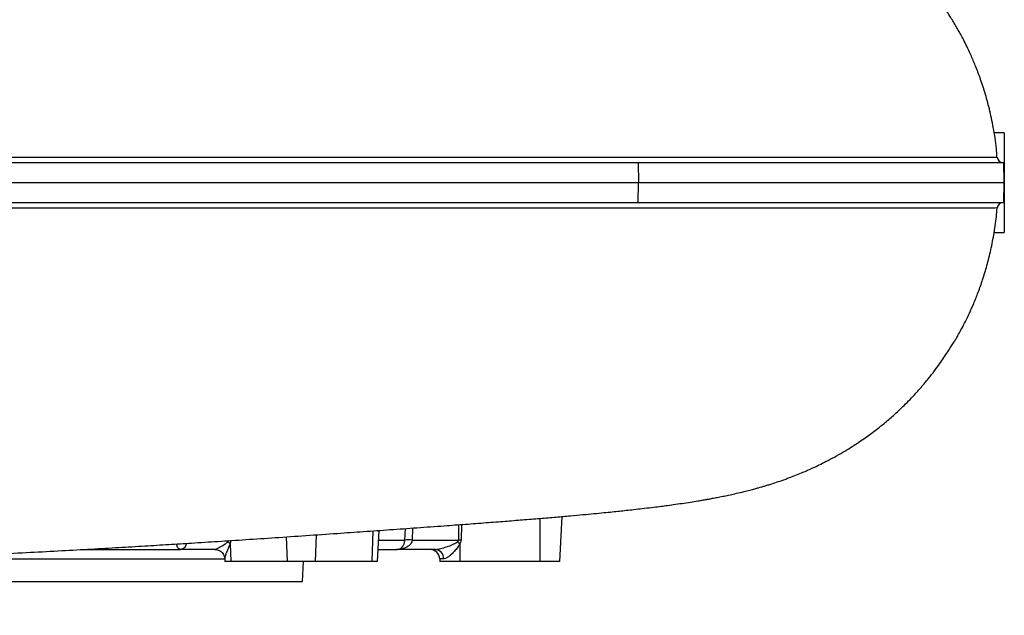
# Model space of a CAD drawing. Header units: millimetres. Extents: x 2731 to 14496, y 2048 to 15393.
# Tile 8 of 13: x 12027 to 14496, y 2713 to 4207. Entities that reach past the tile are written whole.
import ezdxf

# ---------------------------------------------------------------- set-up
doc = ezdxf.new("R2010")
doc.units = ezdxf.units.MM
doc.header["$LTSCALE"] = 5

msp = doc.modelspace()

# ---------------------------------------------------------------- linework, layer by layer
at = {"color": 7, "linetype": 'Continuous', "lineweight": 25}
for p, q in [((14496.2, 3923.2), (14470.5, 3923.2)), ((14496.2, 3923.2), (14496.2, 3673.2)), ((10360.2, 3848.2), (13578.5, 3848.2)), ((13578.5, 3848.2), (13579.1, 3798.2)), ((13578.5, 3848.2), (14495.1, 3848.2)), ((14495.9, 3798.2), (14495.1, 3848.2)), ((10359.9, 3798.2), (13579.1, 3798.2)), ((13578.5, 3748.2), (13579.1, 3798.2)), ((13579.1, 3798.2), (14495.9, 3798.2)), ((14495.1, 3748.2), (14495.9, 3798.2)), ((10360.2, 3748.2), (13578.5, 3748.2)), ((13578.5, 3748.2), (14495.1, 3748.2)), ((14470.8, 3673.2), (14496.2, 3673.2)), ((13387.1, 2961), (13381.2, 2848.2)), ((12924.7, 2848.2), (12928.8, 2926.1)), ((12554.9, 2892.7), (12556.5, 2848.2)), ((13011.3, 2901.9), (13128.2, 2901.9)), ((13131.2, 2892.7), (13131.2, 2848.2)), ((12183.5, 2878.2), (12430.5, 2878.2)), ((12517.7, 2878.2), (12430.5, 2878.2)), ((12926.3, 2878.2), (12972.5, 2878.2)), ((13069.7, 2878.2), (12972.5, 2878.2)), ((12541.4, 2856.2), (12541.9, 2848.2)), ((12556.5, 2848.2), (12541.9, 2848.2)), ((12697.9, 2848.2), (12556.5, 2848.2)), ((12768.6, 2848.2), (12697.9, 2848.2)), ((12736.2, 2798.2), (12738.8, 2848.2)), ((12910.1, 2848.2), (12768.6, 2848.2)), ((12924.7, 2848.2), (12910.1, 2848.2)), ((13080.9, 2854.5), (13081.2, 2848.2)), ((13090.1, 2854.5), (13080.9, 2854.5)), ((13131.2, 2848.2), (13081.2, 2848.2)), ((13331.2, 2848.2), (13131.2, 2848.2)), ((13381.2, 2848.2), (13331.2, 2848.2)), ((11531.2, 2798.2), (12736.2, 2798.2))]:
    msp.add_line(p, q, dxfattribs=at)
at = {"color": 8, "linetype": 'Continuous', "lineweight": 25}
for p, q in [((13128.2, 2901.9), (13128.5, 2940.5)), ((13134.9, 2941), (13134.7, 2901.9)), ((13331.2, 2956.2), (13331.2, 2848.2)), ((12771.1, 2915.1), (12768.6, 2848.2)), ((12912.9, 2925), (12910.1, 2848.2)), ((12993.1, 2901.9), (12994.4, 2930.8)), ((13012.7, 2932.1), (13011.3, 2901.9)), ((12695.6, 2909.9), (12697.9, 2848.2)), ((12927.5, 2901.9), (12993.1, 2901.9)), ((11694.6, 2854.5), (12541.5, 2854.5))]:
    msp.add_line(p, q, dxfattribs=at)
at = {"color": 8, "linetype": 'Continuous', "lineweight": 25, "flags": 128}
msp.add_lwpolyline([(14477.9, 3734.5), (14477.5, 3734.5), (14472.3, 3734.4), (14462.4, 3734.4), (14447.7, 3734.4), (14428.3, 3734.4), (14403.1, 3734.4), (14372.8, 3734.4), (14337.5, 3734.4), (14297.2, 3734.4), (14250.8, 3734.4), (14199.2, 3734.4), (14142.6, 3734.4), (14081.2, 3734.4), (14017, 3734.4), (13948.3, 3734.4), (13875.3, 3734.4), (13798.2, 3734.4), (13714.7, 3734.3), (13627.1, 3734.3), (13535.6, 3734.3), (13440.6, 3734.3), (13343.8, 3734.3), (13243.9, 3734.3), (13141.1, 3734.3), (13035.5, 3734.3), (12924.6, 3734.3), (12811, 3734.3), (12695.1, 3734.3), (12577, 3734.3), (12451.4, 3734.3), (12323.8, 3734.3), (12194.5, 3734.3), (12063.7, 3734.3), (11927.7, 3734.3)], dxfattribs=at)
at = {"color": 7, "linetype": 'Continuous', "lineweight": 25, "flags": 128}
msp.add_lwpolyline([(13131.2, 2892.7), (13130.4, 2893.3), (13129.6, 2893.9), (13128.8, 2894.4), (13128, 2895), (13127.2, 2895.6), (13126.5, 2896.2), (13125.7, 2896.7), (13124.9, 2897.3)], dxfattribs=at)
at = {"color": 7, "linetype": 'Continuous', "lineweight": 25}
for centre, radius, start, end in [((14493.3, 3863.2), 15, 184.1692, 270), ((14493.3, 3733.2), 15, 90.0001, 175.744), ((12526.1, 2864), 40.6, 44.8987, 55.0556), ((13002.2, 2759.3), 142.9, 86.3373, 93.6627), ((13131.4, 2436), 465.9, 89.6027, 90.3973), ((13055.9, 2853.2), 25, 3, 90), ((13067.4, 2855.6), 22.8, 357.3944, 84.0172)]:
    msp.add_arc(centre, radius, start, end, dxfattribs=at)
for centre, major_axis, ratio, start_param, end_param in [((12402.4, 2903.2), (149.4, -1.5), 0.167075, 6.103867, 6.291252), ((12420.1, 2904.5), (136.9, -3.7), 0.364294, 6.117367, 6.304752), ((12941.2, 2903.2), (187, -1.3), 0.133521, 6.09672, 6.284105), ((12941.2, 2904.5), (193.4, -2.7), 0.25811, 6.097633, 6.285018)]:
    msp.add_ellipse(centre, major_axis=major_axis, ratio=ratio, start_param=start_param, end_param=end_param, dxfattribs=at)
for points, knots in [([(14477.8, 3862), (14477.4, 3869.3), (14475.8, 3894.1), (14469.3, 3934.5), (14459.6, 3981.5), (14448.2, 4023), (14436.1, 4059.4), (14424.2, 4090.6), (14412.9, 4116.9), (14402.8, 4138.4), (14394.3, 4155.4), (14387.1, 4169), (14380.6, 4180.7), (14374, 4192.3), (14367, 4204), (14359.1, 4216.6), (14350.4, 4230.1), (14340.6, 4244.4), (14330.2, 4259), (14318.9, 4274.1), (14305.8, 4290.6), (14289.1, 4310.6), (14267.5, 4334.6), (14240.3, 4362.1), (14208.9, 4390.7), (14175, 4418.3), (14142.1, 4442.3), (14110.5, 4463), (14080.4, 4481), (14055.5, 4494.4), (14035.9, 4504.2), (14022.3, 4510.8), (14010.1, 4516.3), (13999.2, 4521.1), (13988.6, 4525.7), (13977.6, 4530.2), (13965, 4535.1), (13951.5, 4540.2), (13938.4, 4544.9), (13927.3, 4548.7), (13917.8, 4551.8), (13909, 4554.7), (13899.5, 4557.6), (13889, 4560.7), (13877.3, 4564.1), (13864.8, 4567.5), (13852.2, 4570.8), (13839.1, 4574), (13826.6, 4577), (13814.1, 4579.8), (13801.5, 4582.6), (13788, 4585.4), (13773.2, 4588.3), (13759.8, 4590.8), (13748.7, 4592.8), (13741, 4594.1), (13733.7, 4595.4), (13726, 4596.6), (13716.9, 4598.1), (13706.4, 4599.8), (13695.4, 4601.4), (13685.1, 4603), (13676.5, 4604.2), (13666.8, 4605.6), (13654.7, 4607.2), (13639.2, 4609.3), (13623, 4611.3), (13608.2, 4613.1), (13595.4, 4614.7), (13583.3, 4616.1), (13569.7, 4617.6), (13554, 4619.4), (13536.9, 4621.2), (13520.2, 4622.9), (13505.3, 4624.5), (13492.8, 4625.7), (13482.3, 4626.7), (13472.5, 4627.7), (13460.3, 4628.8), (13443.8, 4630.4), (13422.3, 4632.4), (13397.1, 4634.6), (13368.7, 4637.1), (13338.5, 4639.6), (13300.3, 4642.8), (13254.6, 4646.4), (13201.5, 4650.5), (13149.3, 4654.5), (13097.5, 4658.3), (13045.4, 4662.1), (12987.9, 4666.2), (12923.1, 4670.8), (12849.4, 4676), (12771.7, 4681.4), (12691.4, 4686.8), (12610.1, 4692.3), (12539.7, 4696.8), (12480.5, 4700.6), (12433.1, 4703.6), (12387.2, 4706.4), (12343.9, 4709), (12304.2, 4711.4), (12268.1, 4713.5), (12235.5, 4715.3), (12203.9, 4717.1), (12170.5, 4719), (12132.7, 4721), (12090.1, 4723.3), (12042.9, 4725.8), (11991.2, 4728.4), (11935.1, 4731.2), (11874.6, 4734), (11809.6, 4737), (11743.7, 4739.9), (11677.5, 4742.6), (11612.2, 4745.3), (11546.2, 4747.8), (11481.4, 4750.2), (11419, 4752.5), (11348.4, 4754.9), (11270.7, 4757.5), (11187.2, 4760.1), (11110.8, 4762.4), (11041.1, 4764.4), (10978, 4766.1), (10920.3, 4767.6), (10870.9, 4768.9), (10827.5, 4770), (10787, 4771), (10743.7, 4772.1), (10692.6, 4773.3), (10633.2, 4774.7), (10565.1, 4776.2), (10492.7, 4777.9), (10426.5, 4779.5), (10368.4, 4780.9), (10320.6, 4782.2), (10275.5, 4783.5), (10233.6, 4784.8), (10194, 4786), (10157, 4787.3), (10122.5, 4788.6), (10091.2, 4789.8), (10062.7, 4791), (10035, 4792.3), (10007, 4793.6), (9977.3, 4795.1), (9946.2, 4796.8), (9914.7, 4798.7), (9884.5, 4800.7), (9857.5, 4802.6), (9834.2, 4804.4), (9812.5, 4806.1), (9791, 4808), (9769.7, 4810), (9748.5, 4812.2), (9728.1, 4814.4), (9710.5, 4816.6), (9696.8, 4818.4), (9685.9, 4819.9), (9675.6, 4821.5), (9666.1, 4823), (9655.7, 4824.8), (9642.5, 4827.1), (9627.3, 4829.8), (9610.6, 4832.7), (9594, 4835.7), (9577.2, 4838.5), (9561.9, 4841.1), (9547, 4843.5), (9532.6, 4845.7), (9517.8, 4847.9), (9502.5, 4850.2), (9486.2, 4852.4), (9469.7, 4854.6), (9454.3, 4856.6), (9440.9, 4858.2), (9428.3, 4859.6), (9414.9, 4861.1), (9399.7, 4862.7), (9384.4, 4864.3), (9370.9, 4865.6), (9358.7, 4866.7), (9346.4, 4867.8), (9332.7, 4868.9), (9318.5, 4870), (9304.9, 4871.1), (9292.6, 4871.9), (9280.5, 4872.7), (9267.6, 4873.6), (9252.9, 4874.4), (9237.9, 4875.3), (9223.9, 4876), (9211.5, 4876.6), (9199.5, 4877.2), (9187.4, 4877.7), (9174.2, 4878.2), (9160.2, 4878.6), (9144.5, 4879.1), (9126.6, 4879.6), (9105.4, 4880.2), (9080.6, 4880.8), (9052, 4881.3), (9019.3, 4881.9), (8982.7, 4882.6), (8956.4, 4883), (8942.6, 4883.2)], [0, 0, 0, 0, 0.0028806, 0.0098589, 0.0161925, 0.0218842, 0.0269362, 0.0313498, 0.0351263, 0.0382664, 0.040771, 0.0426543, 0.0443671, 0.0461305, 0.0479447, 0.0498096, 0.0520497, 0.0543593, 0.0567385, 0.0591875, 0.0619249, 0.0651603, 0.069704, 0.0749721, 0.080908, 0.0869369, 0.0929257, 0.097898, 0.1029127, 0.1080622, 0.1106529, 0.1130306, 0.1151723, 0.1171332, 0.1189482, 0.1209341, 0.1233995, 0.1263199, 0.1289263, 0.1311436, 0.1330033, 0.134878, 0.1368879, 0.1392553, 0.1418976, 0.1449633, 0.148249, 0.1511249, 0.1545744, 0.1576998, 0.1610227, 0.1645789, 0.1686513, 0.1732774, 0.1757264, 0.1778415, 0.1796715, 0.1818188, 0.1844649, 0.1875361, 0.1908794, 0.1937392, 0.1961181, 0.1981047, 0.2019494, 0.2063491, 0.2110836, 0.215333, 0.2183517, 0.2214686, 0.2250854, 0.2291992, 0.2338002, 0.2382126, 0.241793, 0.2448142, 0.2472787, 0.2494183, 0.251862, 0.2561262, 0.2611387, 0.2668971, 0.2733902, 0.2800316, 0.2864691, 0.2974634, 0.3078228, 0.3175684, 0.3270305, 0.336347, 0.3455109, 0.3572958, 0.3693908, 0.3817978, 0.3943364, 0.4066296, 0.4186776, 0.4256674, 0.432578, 0.4392809, 0.4454511, 0.4510737, 0.4561482, 0.4606736, 0.4647592, 0.4693531, 0.4745726, 0.4804163, 0.486882, 0.4939665, 0.5015225, 0.5096661, 0.518393, 0.5276986, 0.5360444, 0.5448001, 0.5536916, 0.5622577, 0.5704955, 0.5784118, 0.5902152, 0.6012557, 0.6115445, 0.6206701, 0.6291172, 0.6368841, 0.6439677, 0.6491262, 0.6545937, 0.6605293, 0.6669391, 0.6757703, 0.6853357, 0.6956264, 0.7066301, 0.7138985, 0.7210176, 0.7277376, 0.7340595, 0.7399846, 0.7458375, 0.7512492, 0.7562226, 0.7607609, 0.7650391, 0.7698025, 0.7748118, 0.7803174, 0.7861496, 0.7917528, 0.7970845, 0.8015829, 0.8055663, 0.8103511, 0.8155793, 0.8200236, 0.8255486, 0.831583, 0.834909, 0.8382477, 0.8430038, 0.8466176, 0.8494608, 0.8532198, 0.8579403, 0.8623475, 0.8664937, 0.8703634, 0.8737791, 0.8766499, 0.8797078, 0.8825464, 0.8856477, 0.8889062, 0.8923311, 0.8955516, 0.8981955, 0.9003672, 0.9029787, 0.9062234, 0.909496, 0.9122199, 0.9144917, 0.9169594, 0.9198933, 0.9231397, 0.9260278, 0.928467, 0.9307456, 0.933416, 0.9365604, 0.940014, 0.943032, 0.9455111, 0.9478694, 0.9503833, 0.9531707, 0.9562408, 0.9594015, 0.9631956, 0.9676439, 0.9727629, 0.9785635, 0.9850468, 0.9922016, 1, 1, 1, 1]), ([(8942.6, 2713.3), (8956.3, 2713.5), (8982.4, 2713.9), (9018.6, 2714.5), (9050.2, 2715.1), (9077.5, 2715.6), (9100.6, 2716.2), (9119.9, 2716.6), (9135.5, 2717.1), (9147.8, 2717.4), (9158.5, 2717.8), (9170, 2718.2), (9184.3, 2718.7), (9201.1, 2719.4), (9218.3, 2720.2), (9233, 2720.9), (9245.1, 2721.6), (9256, 2722.2), (9268.1, 2722.9), (9282, 2723.8), (9296.3, 2724.8), (9309.8, 2725.8), (9321.6, 2726.7), (9333, 2727.6), (9345.6, 2728.6), (9359, 2729.8), (9371.9, 2731), (9382.5, 2732), (9391.1, 2732.9), (9398.6, 2733.6), (9410.6, 2734.9), (9427.8, 2736.8), (9448.4, 2739.2), (9468.2, 2741.7), (9487.3, 2744.2), (9507.3, 2747), (9525.1, 2749.6), (9540.1, 2751.9), (9552.1, 2753.8), (9563.3, 2755.6), (9573.6, 2757.3), (9583.9, 2759.1), (9594.4, 2760.9), (9607.1, 2763.1), (9621.8, 2765.7), (9637.5, 2768.5), (9651.6, 2771), (9663.2, 2772.9), (9672, 2774.4), (9679.4, 2775.5), (9685, 2776.4), (9690.4, 2777.1), (9697.3, 2778.1), (9705.6, 2779.2), (9714.7, 2780.4), (9728.2, 2782), (9748.8, 2784.3), (9778.3, 2787.3), (9811.2, 2790.3), (9843.1, 2792.8), (9872.2, 2794.9), (9899.2, 2796.8), (9927.3, 2798.5), (9957.1, 2800.2), (9987.4, 2801.9), (10020.6, 2803.5), (10058.2, 2805.2), (10101.3, 2807), (10145.9, 2808.7), (10187.5, 2810.2), (10224, 2811.4), (10255.5, 2812.4), (10285, 2813.2), (10314.4, 2814.1), (10345.7, 2814.9), (10381.9, 2815.9), (10423.7, 2816.9), (10471.3, 2818.1), (10523, 2819.3), (10589.2, 2820.8), (10669.3, 2822.6), (10761.7, 2824.8), (10853.8, 2827.1), (10944.5, 2829.4), (11033.9, 2831.9), (11111.2, 2834.1), (11176.6, 2836.1), (11229.5, 2837.7), (11279.7, 2839.3), (11325.8, 2840.8), (11367.3, 2842.2), (11403.5, 2843.5), (11434.6, 2844.6), (11461.2, 2845.5), (11486.6, 2846.4), (11513.4, 2847.4), (11547.3, 2848.7), (11589.5, 2850.3), (11640.8, 2852.3), (11698.6, 2854.7), (11762.7, 2857.4), (11831.4, 2860.4), (11901.6, 2863.7), (11976, 2867.3), (12053, 2871.2), (12131.6, 2875.3), (12205.6, 2879.4), (12275, 2883.4), (12339.8, 2887.2), (12400.5, 2890.9), (12461.7, 2894.7), (12526.2, 2898.8), (12596.2, 2903.3), (12669.7, 2908.2), (12746.5, 2913.4), (12820.3, 2918.5), (12890.6, 2923.4), (12957.1, 2928.1), (13024.7, 2932.9), (13087.7, 2937.5), (13145.4, 2941.7), (13196.3, 2945.5), (13243.8, 2949.2), (13289, 2952.8), (13331.7, 2956.3), (13371.6, 2959.6), (13407.3, 2962.8), (13438.9, 2965.6), (13466.8, 2968.2), (13491.2, 2970.6), (13512.5, 2972.7), (13531, 2974.7), (13549, 2976.6), (13568.2, 2978.7), (13589.2, 2981.1), (13610.7, 2983.6), (13630.2, 2986), (13648.5, 2988.4), (13667.5, 2991), (13688, 2993.9), (13708.6, 2997), (13725.7, 2999.8), (13739, 3002), (13748.6, 3003.7), (13757.8, 3005.3), (13768.1, 3007.2), (13780.2, 3009.6), (13793.9, 3012.3), (13809, 3015.5), (13825.3, 3019.2), (13842.1, 3023.1), (13857.5, 3027.1), (13869.6, 3030.3), (13879.2, 3032.9), (13887.1, 3035.2), (13894.9, 3037.5), (13903.5, 3040.1), (13915, 3043.7), (13929.8, 3048.5), (13948, 3054.9), (13966, 3061.7), (13982.8, 3068.4), (13997.4, 3074.5), (14010.9, 3080.5), (14025, 3087), (14041.1, 3094.8), (14060.2, 3104.6), (14080.7, 3115.8), (14100.8, 3127.6), (14119, 3139.1), (14135.9, 3150.2), (14151.2, 3160.9), (14165.6, 3171.4), (14179.9, 3182.3), (14197.6, 3196.5), (14219.9, 3215.6), (14246.7, 3240.7), (14271.4, 3266.3), (14292.7, 3290.6), (14309.4, 3311.1), (14324.2, 3330.3), (14336.6, 3347.5), (14347.4, 3363.2), (14356.7, 3377.2), (14363.6, 3388), (14367.2, 3393.7), (14370.4, 3398.7), (14375.6, 3407.4), (14382.1, 3418.7), (14390, 3433.1), (14399.1, 3450.7), (14409.3, 3471.7), (14420.1, 3496.1), (14431.3, 3524), (14442.5, 3555.7), (14453.2, 3591.1), (14463, 3630.3), (14471.2, 3673.5), (14476.4, 3708.6), (14477.7, 3729.4), (14478, 3734.4)], [0, 0, 0, 0, 0.0078067, 0.0148797, 0.0211938, 0.0267414, 0.0315286, 0.0355697, 0.0388843, 0.0414935, 0.0434176, 0.0456807, 0.0485957, 0.0521454, 0.0559844, 0.0593059, 0.0615433, 0.0636983, 0.066272, 0.0692602, 0.0724877, 0.0753278, 0.0777343, 0.0798551, 0.0824066, 0.0854703, 0.0880887, 0.0902743, 0.0919702, 0.093254, 0.0948455, 0.0991835, 0.1035818, 0.1071941, 0.1109351, 0.1150359, 0.1190709, 0.121698, 0.1242084, 0.1265631, 0.1287724, 0.1308855, 0.1333916, 0.1364096, 0.140518, 0.14495, 0.1490131, 0.1527375, 0.1560934, 0.1588313, 0.1605439, 0.1622848, 0.1645822, 0.1674233, 0.1702562, 0.1728212, 0.179118, 0.1863872, 0.1935768, 0.2004986, 0.2058297, 0.2105945, 0.2157472, 0.2212088, 0.2264042, 0.2315146, 0.238005, 0.2450284, 0.2523746, 0.2591641, 0.2644079, 0.2691717, 0.2734513, 0.2776885, 0.2822914, 0.2872608, 0.2935893, 0.3004285, 0.3077779, 0.3156356, 0.328425, 0.3412661, 0.353794, 0.3660235, 0.3779723, 0.3896565, 0.3968569, 0.4039603, 0.4106545, 0.4167302, 0.4221896, 0.4270336, 0.4310373, 0.4344937, 0.4375686, 0.4410659, 0.445093, 0.4510013, 0.4577789, 0.4654305, 0.4739611, 0.4833682, 0.4929299, 0.5021748, 0.5134751, 0.5242427, 0.5344682, 0.5441449, 0.5532679, 0.5618365, 0.5700747, 0.5797139, 0.590053, 0.6011007, 0.6128691, 0.6253722, 0.6358536, 0.6468207, 0.6582864, 0.6702429, 0.6799483, 0.6896788, 0.6989103, 0.7076286, 0.7169146, 0.7255416, 0.7335109, 0.740822, 0.7474734, 0.7534631, 0.758788, 0.7634458, 0.7677056, 0.7726602, 0.7783157, 0.7844133, 0.7901135, 0.7943903, 0.7996501, 0.8058974, 0.8117702, 0.8171883, 0.8203571, 0.8230404, 0.8253203, 0.8280531, 0.8314295, 0.8352318, 0.8392428, 0.8434854, 0.8481692, 0.851742, 0.8547343, 0.8570506, 0.8587068, 0.860325, 0.8622094, 0.8643622, 0.8677269, 0.8715187, 0.8752889, 0.8784396, 0.881107, 0.8833518, 0.8857369, 0.8885453, 0.8917921, 0.8953853, 0.898837, 0.90196, 0.9047548, 0.9075348, 0.9098992, 0.9121688, 0.9147969, 0.9189057, 0.9237421, 0.9293322, 0.9330564, 0.9366985, 0.9398973, 0.9426676, 0.9450331, 0.9474799, 0.9494909, 0.9507066, 0.9519978, 0.9535664, 0.9554845, 0.957791, 0.9605079, 0.9636486, 0.9672218, 0.9712336, 0.9756884, 0.98059, 0.9859417, 0.9917468, 0.9980084, 1, 1, 1, 1]), ([(12517.7, 2878.2), (12518.5, 2878.6), (12520.5, 2879.3), (12529.3, 2884.6), (12539.8, 2890.2), (12547.2, 2895.7), (12549.4, 2897.3)], [0, 0, 0, 0, 0.188717, 0.452801, 0.837563, 1, 1, 1, 1]), ([(12972.5, 2878.2), (12972.6, 2878.2), (12975.5, 2878.2), (12980.8, 2879.5), (12987.2, 2884.8), (12990.5, 2890.7), (12992.2, 2895.6), (12992.9, 2898.8), (12993, 2901.4), (12993.1, 2901.9)], [0, 0, 0, 0, 0.001981, 0.34038, 0.621822, 0.803586, 0.849843, 0.968749, 1, 1, 1, 1]), ([(13011.3, 2901.9), (13011.3, 2901.4), (13011, 2898.8), (13009.7, 2895.6), (13006.5, 2890.7), (13000.2, 2884.8), (12988.1, 2879.6), (12978, 2878.2), (12972.6, 2878.2), (12972.5, 2878.2)], [0, 0, 0, 0, 0.031149, 0.149053, 0.196064, 0.378083, 0.660032, 0.998027, 1, 1, 1, 1]), ([(13069.7, 2878.2), (13073, 2878.6), (13080.8, 2879.3), (13096.9, 2884.6), (13112.4, 2890.2), (13122.1, 2895.7), (13124.9, 2897.3)], [0, 0, 0, 0, 0.188719, 0.4528, 0.837561, 1, 1, 1, 1]), ([(13131.2, 2892.7), (13129.2, 2889.4), (13125.2, 2882.8), (13117.5, 2873.9), (13110.3, 2866.5), (13103.7, 2860.9), (13097.8, 2856.8), (13093.2, 2854.7), (13090.7, 2854.6), (13090.1, 2854.5)], [0, 0, 0, 0, 0.176412, 0.364331, 0.551981, 0.679559, 0.806752, 0.950202, 1, 1, 1, 1]), ([(12517.8, 2878.2), (12519.4, 2878.1), (12522.9, 2877.9), (12528.2, 2876), (12533.2, 2872.8), (12537.1, 2868.6), (12539.7, 2864), (12541.1, 2859.7), (12541.3, 2857.3), (12541.4, 2856.2)], [0, 0, 0, 0, 0.136468, 0.295094, 0.455962, 0.617712, 0.763692, 0.89721, 1, 1, 1, 1])]:
    msp.add_open_spline(points, degree=3, knots=knots, dxfattribs=at)
at = {"color": 8, "linetype": 'Continuous', "lineweight": 25}
for points, knots in [([(8162.7, 3862.3), (8162.7, 3862.3), (8220.5, 3862.3), (8254.6, 3862.3), (8296.4, 3862.4), (8330.6, 3862.3), (8365.5, 3862.3), (8407.2, 3862.3), (8458.3, 3862.3), (8518.3, 3862.3), (8581.8, 3862.3), (8649.2, 3862.3), (8720.7, 3862.3), (8796, 3862.3), (8874.3, 3862.3), (8957.7, 3862.3), (9046.3, 3862.3), (9140.4, 3862.3), (9237.1, 3862.3), (9336.9, 3862.3), (9439.8, 3862.3), (9545.8, 3862.3), (9654, 3862.3), (9771.2, 3862.3), (9897.8, 3862.3), (10034.3, 3862.3), (10173.5, 3862.2), (10279.7, 3862.2), (10342, 3862.2), (10358.3, 3862.2), (10368.7, 3862.2), (10399.8, 3862.2), (10477.1, 3862.2), (10597.2, 3862.2), (10742.9, 3862.2), (10889.7, 3862.2), (11037.4, 3862.2), (11185.6, 3862.2), (11329.8, 3862.2), (11469.6, 3862.2), (11604.9, 3862.2), (11739.6, 3862.2), (11874.8, 3862.2), (12010.2, 3862.2), (12145.7, 3862.2), (12279.7, 3862.2), (12410.5, 3862.2), (12538.1, 3862.2), (12662.4, 3862.2), (12784.4, 3862.2), (12904.9, 3862.2), (13023.6, 3862.2), (13140.4, 3862.2), (13253.8, 3862.1), (13362.5, 3862.1), (13466.5, 3862.1), (13565.7, 3862.1), (13660.8, 3862.1), (13752.5, 3862.1), (13840.4, 3862.1), (13924.1, 3862.1), (14002.5, 3862.1), (14073.2, 3862.1), (14136.6, 3862.1), (14193.3, 3862.1), (14245.1, 3862.1), (14292.4, 3862.1), (14334.9, 3862.1), (14372.3, 3862), (14404.3, 3862), (14429.7, 3862), (14449.3, 3862), (14463.6, 3862), (14473.3, 3862), (14478.6, 3862), (14478.1, 3862), (14477.9, 3862)], [0, 0, 0, 0, 0.008349, 0.016713, 0.025061, 0.033648, 0.042237, 0.050822, 0.063102, 0.075392, 0.087682, 0.099962, 0.112538, 0.125122, 0.13771, 0.150289, 0.164076, 0.177872, 0.191668, 0.205456, 0.21951, 0.233572, 0.247635, 0.261689, 0.278398, 0.295107, 0.311932, 0.328758, 0.33293, 0.333974, 0.334495, 0.336581, 0.344923, 0.361612, 0.378335, 0.395023, 0.411747, 0.428435, 0.445158, 0.460409, 0.475673, 0.490937, 0.506187, 0.521882, 0.53759, 0.553299, 0.568994, 0.584244, 0.599508, 0.614772, 0.630023, 0.645717, 0.661427, 0.677136, 0.692831, 0.708066, 0.723315, 0.738563, 0.753797, 0.769533, 0.785286, 0.801039, 0.816775, 0.831104, 0.845445, 0.859786, 0.874115, 0.888877, 0.903654, 0.91843, 0.933193, 0.946476, 0.959765, 0.973048, 0.986522, 1, 1, 1, 1]), ([(12430.5, 2878.2), (12430.5, 2878.2), (12429, 2878.2), (12426.1, 2879.6), (12422.7, 2884.6), (12421.2, 2890.1), (12420.7, 2892.1)], [0, 0, 0, 0, 0.002508, 0.431174, 0.787692, 1, 1, 1, 1]), ([(12445.8, 2893.7), (12445.7, 2893.3), (12444.9, 2890.4), (12442.3, 2884.9), (12437.2, 2879.5), (12432.9, 2878.2), (12430.5, 2878.2), (12430.5, 2878.2)], [0, 0, 0, 0, 0.030135, 0.249721, 0.589861, 0.997619, 1, 1, 1, 1]), ([(12554.9, 2892.7), (12553.6, 2889.4), (12551.1, 2882.8), (12547, 2874), (12544.1, 2866.6), (12542.3, 2861), (12541.4, 2857.5), (12541.6, 2856.5), (12541.6, 2856.2)], [0, 0, 0, 0, 0.204288, 0.419354, 0.639164, 0.784596, 0.934183, 1, 1, 1, 1])]:
    msp.add_open_spline(points, degree=3, knots=knots, dxfattribs=at)

doc.saveas('drawing.dxf')
